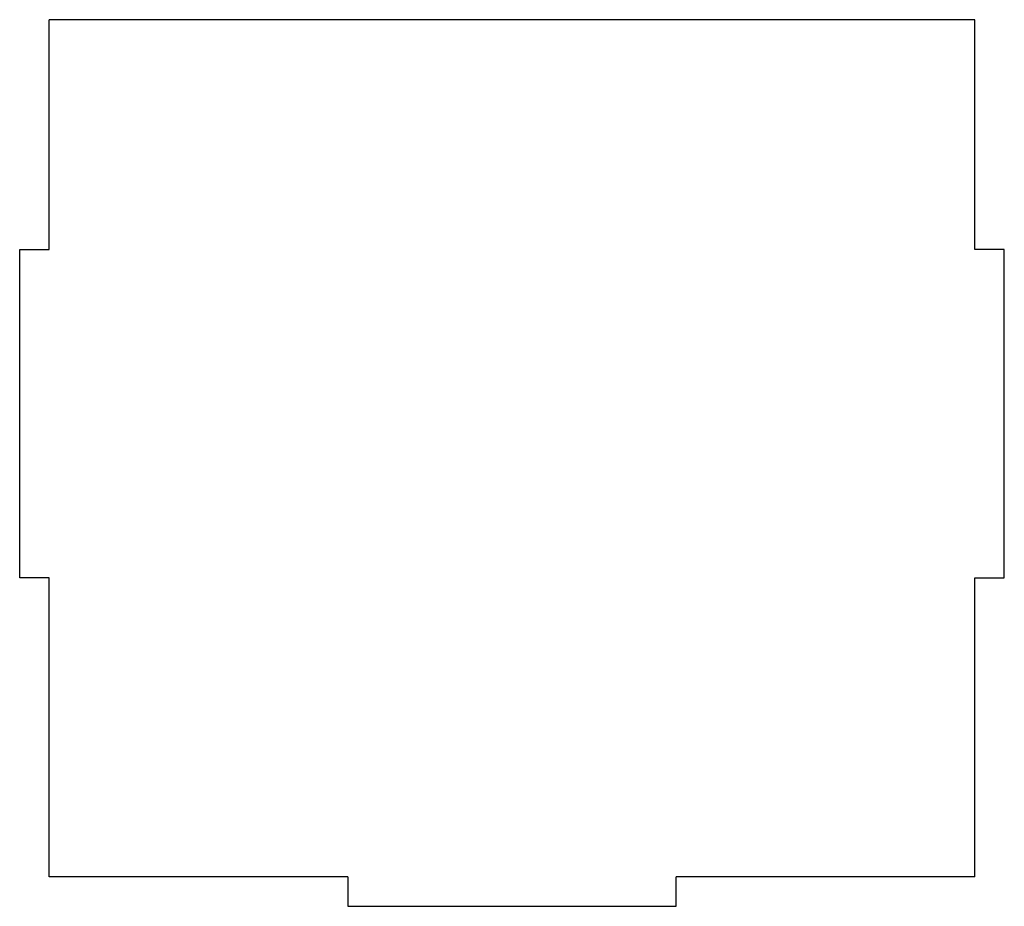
# Model space of a CAD drawing. Extents: x -150 to 150, y -140 to 130.
import ezdxf

# ---------------------------------------------------------------- set-up
doc = ezdxf.new("R2010")
doc.units = 0
doc.header["$MEASUREMENT"] = 0
doc.layers.add('VISIBLE', color=7, linetype='CONTINUOUS')

msp = doc.modelspace()

# ---------------------------------------------------------------- linework, layer by layer
at = {"layer": 'VISIBLE'}
for p, q in [((141, 130.5, 25), (-141, 130.5, 25)), ((-141, 60.5, 25), (-141, 130.5, 25)), ((141, 60.5, 25), (141, 130.5, 25)), ((-150, 60.5, 25), (-141, 60.5, 25)), ((-150, -39.5, 25), (-150, 60.5, 25)), ((150, 60.5, 25), (141, 60.5, 25)), ((150, -39.5, 25), (150, 60.5, 25)), ((-141, -39.5, 25), (-150, -39.5, 25)), ((-141, -130.5, 25), (-141, -39.5, 25)), ((141, -130.5, 25), (141, -39.5, 25)), ((141, -39.5, 25), (150, -39.5, 25)), ((-50, -130.5, 25), (-141, -130.5, 25)), ((-50, -130.5, 25), (-50, -139.5, 25)), ((50, -139.5, 25), (50, -130.5, 25)), ((141, -130.5, 25), (50, -130.5, 25)), ((-50, -139.5, 25), (50, -139.5, 25))]:
    msp.add_line(p, q, dxfattribs=at)

doc.saveas('drawing.dxf')
